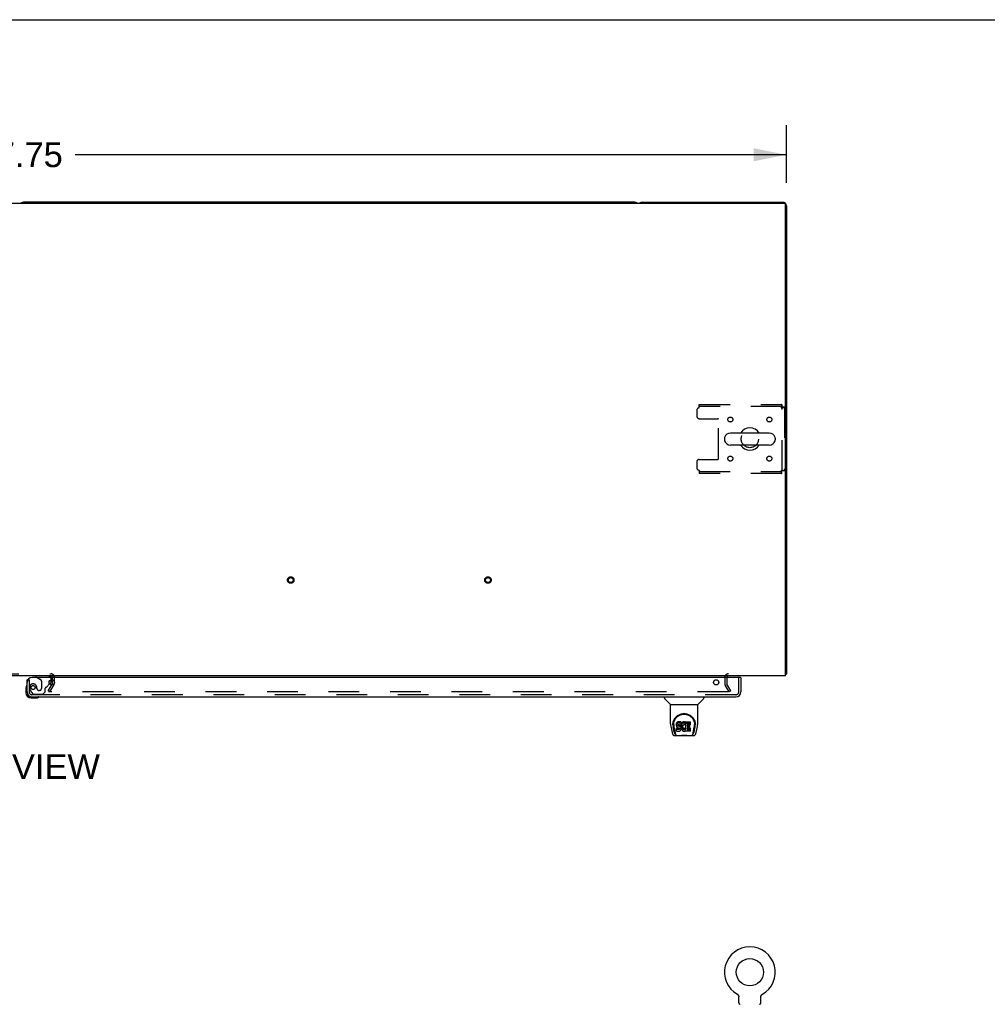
# Model space of a CAD drawing. Header units: inches. Extents: x 0 to 283, y 0 to 183.
# Tile 59 of 63: x 96 to 145, y 133 to 183. Entities that reach past the tile are written whole.
import ezdxf

# ---------------------------------------------------------------- set-up
doc = ezdxf.new("R2010")
doc.units = ezdxf.units.IN
doc.header["$LTSCALE"] = 15.583333
doc.header["$MEASUREMENT"] = 0
doc.linetypes.add('HIDDEN', pattern=[0.2, 0.1, -0.1])
doc.layers.get('0').update_dxf_attribs({"linetype": 'CONTINUOUS'})
for name, color, linetype in [('DEFAULT_2', 8, 'HIDDEN'), ('DIMENSIONS', 7, 'CONTINUOUS'), ('RIGHTHAND_DOOR_ASSEMBLY', 7, 'CONTINUOUS')]:
    doc.layers.add(name, color=color, linetype=linetype)
doc.styles.get("Standard").update_dxf_attribs({"font": 'arial.ttf'})
doc.dimstyles.new('DIMSTYLE_1', dxfattribs={"dimtxt": 1.25, "dimasz": 1.666667, "dimexe": 0.09, "dimexo": 0.07, "dimgap": 0.0375, "dimtad": 0, "dimtih": 1, "dimtoh": 1, "dimzin": 4, "dimdsep": 46, "dimtxsty": 'Standard', "dimblk": '_FILLED', "dimblk1": '_FILLED', "dimblk2": '_FILLED', "dimcen": 0.09, "dimadec": 3, "dimazin": 1, "dimtfac": 1, "dimtdec": 3, "dimtofl": 0, "dimtmove": 0, "dimatfit": 3, "dimldrblk": '_FILLED', "dimfxl": 0, "dimtolj": 1, "dimtzin": 4, "dimarcsym": 0})

# ---------------------------------------------------------------- blocks, each defined once
blk = doc.blocks.new('_FILLED')
at = {"color": 0, "linetype": 'ByBlock'}
blk.add_solid([(0, 0), (-1, 0.2), (-1, -0.2)], dxfattribs=at)
blk = doc.blocks.new('*D1')
at = {"layer": 'DIMENSIONS', "color": 2, "linetype": 'Continuous'}
for p, q in [((57.194, 175.062), (57.194, 177.989)), ((134.944, 175.062), (134.944, 177.989)), ((57.194, 176.489), (93.259, 176.489)), ((134.944, 176.489), (98.878, 176.489))]:
    blk.add_line(p, q, dxfattribs=at)
at = {"layer": 'DIMENSIONS', "color": 2, "linetype": 'Continuous', "xscale": 1.6666666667, "yscale": 1.6666666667, "zscale": 1.6666666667, "rotation": 180}
blk.add_blockref('_FILLED', (57.194, 176.489), dxfattribs=at)
at = {"layer": 'DIMENSIONS', "color": 2, "linetype": 'Continuous', "xscale": 1.6666666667, "yscale": 1.6666666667, "zscale": 1.6666666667}
blk.add_blockref('_FILLED', (134.944, 176.489), dxfattribs=at)
at = {"layer": 'DIMENSIONS', "color": 2, "linetype": 'Continuous', "insert": (96.069, 177.114), "char_height": 1.25, "width": 4.36803, "attachment_point": 2, "line_spacing_factor": 0.9}
blk.add_mtext('77.75', dxfattribs=at)

msp = doc.modelspace()

# ---------------------------------------------------------------- linework, layer by layer
at = {"color": 7, "linetype": 'Continuous'}
for p, q in [((0, 183.333), (283.333, 183.333)), ((127.255, 174.084), (96.258, 174.084)), ((134.077, 162.39), (132.102, 162.39)), ((131.802, 162.128), (131.802, 162.04)), ((134.077, 161.778), (132.102, 161.778)), ((134.377, 162.128), (134.377, 162.04)), ((134.892, 150.188), (134.944, 150.188)), ((134.903, 150.156), (134.892, 150.165)), ((132.454, 133.95), (132.454, 133.95)), ((132.454, 133.95), (132.459, 133.948)), ((132.455, 133.95), (132.457, 133.949)), ((132.459, 133.948), (132.463, 133.945)), ((132.463, 133.945), (132.467, 133.942)), ((132.467, 133.942), (132.471, 133.939)), ((132.471, 133.939), (132.475, 133.936)), ((132.475, 133.936), (132.479, 133.933)), ((132.479, 133.933), (132.483, 133.929)), ((132.483, 133.929), (132.486, 133.926)), ((132.486, 133.926), (132.49, 133.922)), ((132.49, 133.922), (132.493, 133.918)), ((132.493, 133.918), (132.496, 133.914)), ((132.496, 133.914), (132.499, 133.91)), ((132.499, 133.91), (132.502, 133.906)), ((132.502, 133.906), (132.505, 133.902)), ((132.505, 133.902), (132.508, 133.897)), ((132.508, 133.897), (132.51, 133.893)), ((132.51, 133.893), (132.512, 133.888)), ((132.512, 133.888), (132.515, 133.884)), ((132.515, 133.884), (132.517, 133.879)), ((132.517, 133.879), (132.518, 133.874)), ((132.518, 133.874), (132.52, 133.87)), ((132.52, 133.87), (132.522, 133.865)), ((132.521, 133.865), (132.523, 133.86)), ((132.523, 133.86), (132.524, 133.855)), ((132.524, 133.855), (132.525, 133.85)), ((132.525, 133.85), (132.526, 133.845)), ((132.527, 133.511), (132.527, 133.825)), ((133.652, 133.83), (133.652, 133.835)), ((133.652, 133.825), (133.652, 133.83)), ((133.652, 133.511), (133.652, 133.825)), ((133.653, 133.845), (133.654, 133.85)), ((133.653, 133.84), (133.653, 133.845)), ((133.654, 133.85), (133.655, 133.855)), ((133.655, 133.855), (133.656, 133.86)), ((133.656, 133.86), (133.658, 133.865)), ((133.658, 133.865), (133.659, 133.87)), ((133.659, 133.87), (133.661, 133.874)), ((133.661, 133.874), (133.662, 133.879)), ((133.662, 133.879), (133.664, 133.884)), ((133.664, 133.884), (133.667, 133.888)), ((133.667, 133.888), (133.669, 133.893)), ((133.669, 133.893), (133.671, 133.897)), ((133.671, 133.897), (133.674, 133.902)), ((133.674, 133.902), (133.677, 133.906)), ((133.677, 133.906), (133.68, 133.91)), ((133.68, 133.91), (133.683, 133.914)), ((133.683, 133.914), (133.686, 133.918)), ((133.686, 133.918), (133.689, 133.922)), ((133.689, 133.922), (133.693, 133.926)), ((133.693, 133.926), (133.696, 133.929)), ((133.696, 133.929), (133.7, 133.933)), ((133.7, 133.933), (133.704, 133.936)), ((133.704, 133.936), (133.708, 133.939)), ((133.708, 133.939), (133.712, 133.942)), ((133.712, 133.942), (133.716, 133.945)), ((133.716, 133.945), (133.72, 133.948)), ((133.716, 133.945), (133.717, 133.946)), ((133.72, 133.948), (133.725, 133.95)), ((133.722, 133.949), (133.724, 133.95))]:
    msp.add_line(p, q, dxfattribs=at)
at = {"color": 3, "linetype": 'Continuous'}
for p, q in [((57.306, 174.032), (134.832, 174.032)), ((127.633, 174.084), (134.755, 174.084)), ((134.892, 150.084), (134.892, 173.972)), ((134.944, 173.895), (134.944, 150.188)), ((134.892, 150.084), (57.246, 150.084)), ((97.715, 150.032), (97.715, 150.005)), ((97.715, 149.886), (97.715, 149.68))]:
    msp.add_line(p, q, dxfattribs=at)
for points in [[(134.927, 150.171), (134.929, 150.173), (134.932, 150.174), (134.934, 150.175), (134.937, 150.177), (134.939, 150.179), (134.94, 150.18), (134.942, 150.182), (134.943, 150.184), (134.943, 150.185), (134.943, 150.187), (134.944, 150.188)], [(134.903, 150.156), (134.905, 150.158), (134.907, 150.16), (134.909, 150.162), (134.912, 150.163), (134.915, 150.165), (134.918, 150.167), (134.921, 150.168), (134.927, 150.171)]]:
    msp.add_lwpolyline(points, dxfattribs=at)
at = {"color": 7, "linetype": 'Continuous'}
for points in [[(132.526, 133.845), (132.526, 133.84), (132.527, 133.835), (132.527, 133.83), (132.527, 133.825)], [(133.652, 133.83), (133.652, 133.835), (133.653, 133.84)]]:
    msp.add_lwpolyline(points, dxfattribs=at)
msp.add_circle((133.09, 135.07), 0.688, dxfattribs=at)
for centre, radius, start, end in [((96.258, 173.895), 0.189, 90, 133.4203), ((127.255, 173.895), 0.189, 46.5797, 90), ((133.09, 162.084), 0.562, 32.9567, 147.0433), ((131.946, 162.128), 0.144, 164.3697, 180), ((132.102, 162.084), 0.306, 90, 164.3697), ((134.077, 162.084), 0.306, 15.6303, 90), ((134.233, 162.128), 0.144, 0, 15.6303), ((131.946, 162.04), 0.144, 180, 195.6303), ((132.102, 162.084), 0.306, 195.6303, 270), ((133.09, 162.084), 0.562, 212.956, 327.044), ((134.077, 162.084), 0.306, 270, 344.3697), ((134.233, 162.04), 0.144, 344.3697, 360), ((133.09, 135.07), 1.288, 299.5053, 240.4947), ((132.596, 133.511), 0.069, 180, 265), ((133.583, 133.511), 0.069, 275, 360)]:
    msp.add_arc(centre, radius, start, end, dxfattribs=at)
at = {"color": 3, "linetype": 'Continuous'}
for centre, radius, start, end in [((127.633, 173.895), 0.189, 90, 133.513), ((134.755, 173.895), 0.189, 0, 90), ((134.832, 173.972), 0.06, 0, 90), ((132.008, 149.999), 0.085, 90, 175.9511), ((134.755, 150.273), 0.189, 316.4873, 321.7194)]:
    msp.add_arc(centre, radius, start, end, dxfattribs=at)
at = {"layer": 'DEFAULT_2', "color": 8, "linetype": 'HIDDEN'}
for p, q in [((130.527, 163.834), (134.706, 163.834)), ((130.527, 163.667), (130.527, 163.834)), ((134.706, 163.73), (130.527, 163.73)), ((134.673, 163.667), (134.687, 163.672)), ((134.706, 163.834), (134.706, 163.73)), ((134.84, 163.7), (134.736, 163.7)), ((134.736, 160.468), (134.736, 163.7)), ((134.84, 163.7), (134.84, 160.468)), ((130.402, 163.542), (130.402, 163.24)), ((130.527, 163.115), (131.472, 163.115)), ((131.502, 161.083), (131.502, 163.085)), ((130.402, 160.928), (130.402, 160.626)), ((130.527, 161.053), (131.472, 161.053)), ((130.527, 160.501), (130.527, 160.334)), ((130.527, 160.438), (134.706, 160.438)), ((134.706, 160.334), (130.527, 160.334)), ((134.673, 160.501), (134.677, 160.487)), ((134.706, 160.334), (134.706, 160.438)), ((134.84, 160.468), (134.736, 160.468)), ((94.473, 150.188), (97.665, 150.188)), ((97.715, 149.886), (97.714, 149.68)), ((97.715, 150.005), (97.715, 149.886)), ((97.819, 150.034), (97.819, 149.68)), ((131.819, 149.999), (131.819, 149.68)), ((131.923, 149.999), (131.923, 149.68)), ((97.514, 149.323), (97.71, 149.663)), ((97.604, 149.271), (97.514, 149.323)), ((131.987, 149.271), (97.537, 149.271)), ((97.604, 149.271), (97.8, 149.611)), ((132.033, 149.271), (131.837, 149.611)), ((132.123, 149.323), (131.927, 149.663)), ((132.123, 149.323), (132.033, 149.271)), ((132.454, 133.95), (132.454, 133.95)), ((132.462, 133.946), (132.463, 133.945)), ((133.725, 133.95), (133.725, 133.95))]:
    msp.add_line(p, q, dxfattribs=at)
for points in [[(134.706, 163.834), (134.703, 163.833), (134.701, 163.83), (134.698, 163.825), (134.696, 163.817), (134.694, 163.808), (134.691, 163.797), (134.689, 163.785), (134.687, 163.771), (134.684, 163.756), (134.682, 163.739), (134.68, 163.722), (134.677, 163.704), (134.675, 163.686), (134.673, 163.667)], [(134.706, 163.73), (134.703, 163.729), (134.701, 163.728), (134.698, 163.726), (134.696, 163.724), (134.694, 163.72), (134.691, 163.716), (134.689, 163.711), (134.687, 163.706), (134.684, 163.7), (134.682, 163.694), (134.68, 163.688), (134.677, 163.681), (134.673, 163.667)], [(134.673, 163.667), (134.691, 163.669), (134.71, 163.672), (134.728, 163.674), (134.745, 163.676), (134.761, 163.679), (134.777, 163.681), (134.791, 163.683), (134.803, 163.686), (134.814, 163.688), (134.823, 163.69), (134.83, 163.693), (134.835, 163.695), (134.838, 163.698), (134.84, 163.7)], [(134.687, 163.672), (134.693, 163.674), (134.7, 163.676), (134.706, 163.679), (134.712, 163.681), (134.717, 163.683), (134.722, 163.686), (134.726, 163.688), (134.729, 163.69), (134.732, 163.693), (134.734, 163.695), (134.735, 163.698), (134.736, 163.7)], [(134.84, 160.468), (134.838, 160.47), (134.835, 160.473), (134.83, 160.475), (134.823, 160.477), (134.814, 160.48), (134.803, 160.482), (134.791, 160.484), (134.777, 160.487), (134.761, 160.489), (134.745, 160.491), (134.728, 160.494), (134.71, 160.496), (134.691, 160.499), (134.673, 160.501)], [(134.736, 160.468), (134.735, 160.47), (134.734, 160.473), (134.732, 160.475), (134.729, 160.477), (134.726, 160.48), (134.722, 160.482), (134.717, 160.484), (134.712, 160.487), (134.706, 160.489), (134.7, 160.491), (134.693, 160.494), (134.687, 160.496), (134.673, 160.501)], [(134.673, 160.501), (134.675, 160.482), (134.677, 160.464), (134.68, 160.446), (134.682, 160.428), (134.684, 160.412), (134.687, 160.397), (134.689, 160.383), (134.691, 160.37), (134.694, 160.359), (134.696, 160.35), (134.698, 160.343), (134.701, 160.338), (134.703, 160.335), (134.706, 160.334)], [(134.677, 160.487), (134.68, 160.48), (134.682, 160.474), (134.684, 160.467), (134.687, 160.462), (134.689, 160.456), (134.691, 160.452), (134.694, 160.448), (134.696, 160.444), (134.698, 160.441), (134.701, 160.439), (134.703, 160.438), (134.706, 160.438)], [(132.007, 149.289), (132.007, 149.287), (132.007, 149.285), (132.006, 149.283), (132.005, 149.281), (132.004, 149.28), (132.003, 149.278), (132.001, 149.277), (132, 149.275), (131.998, 149.274), (131.996, 149.273), (131.994, 149.272), (131.991, 149.272), (131.989, 149.271), (131.987, 149.271)], [(132.005, 149.296), (132.006, 149.295), (132.006, 149.293), (132.007, 149.291), (132.007, 149.289), (132.007, 149.289)]]:
    msp.add_lwpolyline(points, dxfattribs=at)
for centre, radius in [((132.1, 163.073), 0.125), ((134.079, 163.073), 0.125), ((133.09, 162.084), 0.438), ((132.1, 161.094), 0.125), ((134.079, 161.094), 0.125), ((109.812, 154.938), 0.164), ((109.812, 154.938), 0.124), ((119.812, 154.938), 0.164), ((119.812, 154.938), 0.124)]:
    msp.add_circle(centre, radius, dxfattribs=at)
for centre, radius, start, end in [((130.527, 163.542), 0.125, 90, 180), ((130.527, 163.24), 0.125, 180, 270), ((131.472, 163.085), 0.03, 0, 90), ((130.527, 160.928), 0.125, 90, 180), ((131.472, 161.083), 0.03, 270, 360), ((130.527, 160.626), 0.125, 180, 270), ((97.665, 150.034), 0.154, 0, 90), ((132.008, 149.999), 0.189, 90, 180), ((97.665, 150.034), 0.05, 0, 90), ((97.682, 149.68), 0.033, 330, 360), ((97.682, 149.68), 0.137, 330, 360), ((131.956, 149.68), 0.137, 180, 210), ((132.008, 149.999), 0.085, 175.9511, 180), ((131.956, 149.68), 0.033, 180, 210), ((132.596, 133.511), 0.069, 265, 270), ((133.583, 133.511), 0.069, 270, 275)]:
    msp.add_arc(centre, radius, start, end, dxfattribs=at)
at = {"layer": 'RIGHTHAND_DOOR_ASSEMBLY', "color": 7, "linetype": 'Continuous'}
for p, q in [((96.477, 149.88), (96.444, 149.88)), ((96.886, 150.084), (96.886, 150.045)), ((96.886, 150.045), (96.955, 150.005)), ((97.586, 149.677), (97.643, 149.734)), ((97.673, 149.804), (97.673, 149.886)), ((132.611, 150.005), (132.631, 150.005)), ((96.384, 149.485), (96.384, 149.229)), ((96.43, 149.621), (96.429, 149.614)), ((96.444, 149.272), (96.444, 149.229)), ((96.647, 148.966), (96.903, 148.966)), ((96.941, 148.969), (96.903, 148.966)), ((97.032, 149.011), (97.038, 149.013)), ((128.752, 149.026), (128.752, 148.963)), ((129.061, 148.638), (128.764, 148.936)), ((130.451, 148.638), (130.748, 148.936)), ((130.76, 149.026), (130.76, 148.963)), ((129.067, 148.632), (130.445, 148.632)), ((129.067, 147.66), (129.067, 148.632)), ((130.445, 147.661), (130.445, 148.632)), ((129.192, 147.692), (129.191, 147.628)), ((129.377, 147.687), (129.372, 147.664)), ((129.386, 147.71), (129.377, 147.687)), ((129.377, 147.62), (129.377, 147.687)), ((129.4, 147.729), (129.386, 147.71)), ((129.386, 147.643), (129.386, 147.71)), ((129.408, 147.737), (129.4, 147.729)), ((129.4, 147.663), (129.4, 147.729)), ((129.418, 147.744), (129.408, 147.737)), ((129.408, 147.671), (129.408, 147.737)), ((129.44, 147.754), (129.418, 147.744)), ((129.418, 147.677), (129.418, 147.744)), ((129.44, 147.687), (129.418, 147.677)), ((129.463, 147.761), (129.44, 147.754)), ((129.44, 147.687), (129.44, 147.754)), ((129.463, 147.694), (129.44, 147.687)), ((129.603, 147.761), (129.463, 147.761)), ((129.463, 147.694), (129.463, 147.761)), ((129.603, 147.694), (129.463, 147.694)), ((129.604, 147.718), (129.603, 147.761)), ((129.603, 147.694), (129.603, 147.761)), ((129.604, 147.651), (129.603, 147.694)), ((129.604, 147.651), (129.604, 147.718)), ((129.636, 147.68), (129.625, 147.661)), ((129.649, 147.699), (129.636, 147.68)), ((129.636, 147.614), (129.636, 147.68)), ((129.664, 147.715), (129.649, 147.699)), ((129.649, 147.632), (129.649, 147.699)), ((129.68, 147.731), (129.664, 147.715)), ((129.664, 147.649), (129.664, 147.715)), ((129.698, 147.744), (129.68, 147.731)), ((129.68, 147.664), (129.68, 147.731)), ((129.719, 147.752), (129.698, 147.744)), ((129.698, 147.677), (129.698, 147.744)), ((129.719, 147.686), (129.698, 147.677)), ((129.741, 147.757), (129.719, 147.752)), ((129.719, 147.686), (129.719, 147.752)), ((129.741, 147.69), (129.719, 147.686)), ((129.763, 147.759), (129.741, 147.757)), ((129.741, 147.69), (129.741, 147.757)), ((129.763, 147.693), (129.741, 147.69)), ((129.763, 147.759), (129.785, 147.759)), ((129.763, 147.693), (129.763, 147.759)), ((129.785, 147.692), (129.763, 147.693)), ((129.796, 147.757), (129.785, 147.759)), ((129.785, 147.692), (129.785, 147.759)), ((129.796, 147.691), (129.785, 147.692)), ((129.807, 147.754), (129.796, 147.757)), ((129.796, 147.691), (129.796, 147.757)), ((129.807, 147.687), (129.796, 147.691)), ((129.826, 147.742), (129.807, 147.754)), ((129.807, 147.687), (129.807, 147.754)), ((129.826, 147.675), (129.807, 147.687)), ((129.826, 147.742), (129.826, 147.675)), ((129.827, 147.738), (129.827, 147.675)), ((129.836, 147.759), (130.073, 147.759)), ((129.836, 147.367), (129.836, 147.759)), ((129.836, 147.692), (130.073, 147.692)), ((130.077, 147.613), (130.077, 147.754)), ((130.32, 147.692), (130.321, 147.628)), ((129.082, 147.517), (129.147, 147.212)), ((129.185, 147.606), (129.185, 147.605)), ((129.254, 147.24), (129.202, 147.51)), ((129.229, 147.618), (129.229, 147.595)), ((129.238, 147.497), (129.296, 147.205)), ((129.372, 147.664), (129.37, 147.64)), ((129.37, 147.573), (129.37, 147.64)), ((129.372, 147.597), (129.37, 147.573)), ((129.37, 147.573), (129.371, 147.549)), ((129.371, 147.549), (129.375, 147.526)), ((129.372, 147.597), (129.372, 147.664)), ((129.377, 147.62), (129.372, 147.597)), ((129.372, 147.288), (129.372, 147.429)), ((129.375, 147.526), (129.383, 147.504)), ((129.386, 147.643), (129.377, 147.62)), ((129.436, 147.434), (129.377, 147.434)), ((129.377, 147.367), (129.377, 147.434)), ((129.436, 147.367), (129.377, 147.367)), ((129.377, 147.283), (129.521, 147.283)), ((129.383, 147.504), (129.396, 147.483)), ((129.4, 147.663), (129.386, 147.643)), ((129.396, 147.483), (129.412, 147.466)), ((129.408, 147.671), (129.4, 147.663)), ((129.418, 147.677), (129.408, 147.671)), ((129.412, 147.466), (129.432, 147.453)), ((129.432, 147.453), (129.443, 147.449)), ((129.497, 147.435), (129.436, 147.434)), ((129.436, 147.367), (129.436, 147.434)), ((129.497, 147.368), (129.436, 147.367)), ((129.441, 147.562), (129.442, 147.577)), ((129.442, 147.554), (129.441, 147.562)), ((129.442, 147.577), (129.444, 147.592)), ((129.442, 147.554), (129.442, 147.577)), ((129.444, 147.547), (129.442, 147.554)), ((129.443, 147.449), (129.455, 147.447)), ((129.444, 147.592), (129.447, 147.598)), ((129.444, 147.547), (129.444, 147.592)), ((129.448, 147.541), (129.444, 147.547)), ((129.447, 147.598), (129.453, 147.603)), ((129.448, 147.541), (129.448, 147.6)), ((129.455, 147.536), (129.448, 147.541)), ((129.453, 147.603), (129.467, 147.608)), ((129.455, 147.603), (129.454, 147.604)), ((129.469, 147.599), (129.455, 147.603)), ((129.455, 147.536), (129.455, 147.603)), ((129.469, 147.532), (129.455, 147.536)), ((129.455, 147.447), (129.502, 147.446)), ((129.467, 147.608), (129.482, 147.609)), ((129.493, 147.6), (129.469, 147.599)), ((129.469, 147.532), (129.469, 147.599)), ((129.493, 147.533), (129.469, 147.532)), ((129.482, 147.609), (129.595, 147.609)), ((129.517, 147.599), (129.493, 147.6)), ((129.493, 147.533), (129.493, 147.6)), ((129.517, 147.532), (129.493, 147.533)), ((129.512, 147.436), (129.497, 147.435)), ((129.497, 147.368), (129.497, 147.435)), ((129.512, 147.369), (129.497, 147.368)), ((129.502, 147.446), (129.51, 147.446)), ((129.51, 147.446), (129.517, 147.443)), ((129.519, 147.439), (129.512, 147.436)), ((129.512, 147.369), (129.512, 147.436)), ((129.519, 147.372), (129.512, 147.369)), ((129.54, 147.594), (129.517, 147.599)), ((129.517, 147.532), (129.517, 147.599)), ((129.54, 147.527), (129.517, 147.532)), ((129.517, 147.443), (129.523, 147.439)), ((129.52, 147.441), (129.519, 147.439)), ((129.519, 147.372), (129.519, 147.439)), ((129.524, 147.378), (129.519, 147.372)), ((129.521, 147.283), (129.533, 147.284)), ((129.523, 147.439), (129.528, 147.433)), ((129.524, 147.378), (129.524, 147.437)), ((129.533, 147.39), (129.524, 147.378)), ((129.528, 147.433), (129.534, 147.419)), ((129.533, 147.39), (129.533, 147.421)), ((129.536, 147.397), (129.533, 147.39)), ((129.533, 147.284), (129.544, 147.288)), ((129.534, 147.419), (129.537, 147.404)), ((129.536, 147.397), (129.536, 147.409)), ((129.537, 147.404), (129.536, 147.397)), ((129.551, 147.589), (129.54, 147.594)), ((129.54, 147.527), (129.54, 147.594)), ((129.551, 147.522), (129.54, 147.527)), ((129.544, 147.288), (129.564, 147.302)), ((129.561, 147.582), (129.551, 147.589)), ((129.551, 147.522), (129.551, 147.589)), ((129.561, 147.515), (129.551, 147.522)), ((129.578, 147.565), (129.561, 147.582)), ((129.561, 147.515), (129.561, 147.582)), ((129.578, 147.498), (129.561, 147.515)), ((129.564, 147.302), (129.581, 147.319)), ((129.592, 147.545), (129.578, 147.565)), ((129.578, 147.498), (129.578, 147.565)), ((129.592, 147.478), (129.578, 147.498)), ((129.581, 147.319), (129.588, 147.329)), ((129.588, 147.329), (129.593, 147.34)), ((129.601, 147.523), (129.592, 147.545)), ((129.592, 147.478), (129.592, 147.545)), ((129.601, 147.456), (129.592, 147.478)), ((129.593, 147.34), (129.602, 147.362)), ((129.595, 147.609), (129.6, 147.609)), ((129.6, 147.609), (129.602, 147.615)), ((129.602, 147.519), (129.601, 147.523)), ((129.601, 147.456), (129.601, 147.523)), ((129.607, 147.433), (129.601, 147.456)), ((129.602, 147.615), (129.603, 147.628)), ((129.607, 147.597), (129.602, 147.553)), ((129.602, 147.486), (129.602, 147.553)), ((129.607, 147.53), (129.602, 147.486)), ((129.602, 147.486), (129.603, 147.464)), ((129.602, 147.362), (129.608, 147.385)), ((129.603, 147.628), (129.604, 147.651)), ((129.603, 147.464), (129.606, 147.441)), ((129.606, 147.441), (129.611, 147.42)), ((129.611, 147.619), (129.607, 147.597)), ((129.607, 147.53), (129.607, 147.597)), ((129.611, 147.552), (129.607, 147.53)), ((129.61, 147.409), (129.607, 147.433)), ((129.608, 147.385), (129.61, 147.409)), ((129.61, 147.409), (129.61, 147.424)), ((129.617, 147.64), (129.611, 147.619)), ((129.611, 147.552), (129.611, 147.619)), ((129.617, 147.573), (129.611, 147.552)), ((129.611, 147.42), (129.618, 147.398)), ((129.625, 147.661), (129.617, 147.64)), ((129.617, 147.573), (129.617, 147.64)), ((129.625, 147.594), (129.617, 147.573)), ((129.618, 147.398), (129.639, 147.359)), ((129.625, 147.594), (129.625, 147.661)), ((129.636, 147.614), (129.625, 147.594)), ((129.649, 147.632), (129.636, 147.614)), ((129.639, 147.359), (129.652, 147.341)), ((129.664, 147.649), (129.649, 147.632)), ((129.652, 147.341), (129.666, 147.324)), ((129.68, 147.664), (129.664, 147.649)), ((129.666, 147.324), (129.683, 147.309)), ((129.672, 147.501), (129.671, 147.474)), ((129.671, 147.474), (129.673, 147.461)), ((129.675, 147.528), (129.672, 147.501)), ((129.673, 147.461), (129.673, 147.501)), ((129.673, 147.461), (129.676, 147.448)), ((129.679, 147.541), (129.675, 147.528)), ((129.675, 147.521), (129.676, 147.515)), ((129.676, 147.515), (129.686, 147.49)), ((129.676, 147.448), (129.676, 147.515)), ((129.676, 147.448), (129.686, 147.424)), ((129.685, 147.553), (129.679, 147.541)), ((129.698, 147.677), (129.68, 147.664)), ((129.683, 147.309), (129.7, 147.295)), ((129.699, 147.576), (129.685, 147.553)), ((129.686, 147.49), (129.699, 147.467)), ((129.686, 147.424), (129.686, 147.49)), ((129.686, 147.424), (129.699, 147.4)), ((129.707, 147.586), (129.699, 147.576)), ((129.699, 147.467), (129.708, 147.457)), ((129.699, 147.4), (129.699, 147.467)), ((129.699, 147.4), (129.708, 147.39)), ((129.7, 147.295), (129.71, 147.29)), ((129.718, 147.594), (129.707, 147.586)), ((129.708, 147.457), (129.718, 147.448)), ((129.708, 147.39), (129.708, 147.457)), ((129.708, 147.39), (129.718, 147.382)), ((129.71, 147.29), (129.721, 147.287)), ((129.743, 147.604), (129.718, 147.594)), ((129.718, 147.448), (129.729, 147.441)), ((129.718, 147.382), (129.718, 147.448)), ((129.718, 147.382), (129.729, 147.374)), ((129.721, 147.287), (129.743, 147.281)), ((129.729, 147.441), (129.742, 147.436)), ((129.729, 147.374), (129.729, 147.441)), ((129.729, 147.374), (129.742, 147.369)), ((129.742, 147.436), (129.755, 147.434)), ((129.742, 147.369), (129.742, 147.436)), ((129.742, 147.369), (129.755, 147.367)), ((129.756, 147.608), (129.743, 147.604)), ((129.743, 147.281), (129.765, 147.278)), ((129.755, 147.434), (129.768, 147.433)), ((129.755, 147.367), (129.755, 147.434)), ((129.755, 147.367), (129.768, 147.367)), ((129.769, 147.607), (129.756, 147.608)), ((129.765, 147.278), (129.787, 147.282)), ((129.768, 147.433), (129.781, 147.435)), ((129.768, 147.367), (129.768, 147.433)), ((129.768, 147.367), (129.781, 147.368)), ((129.782, 147.604), (129.769, 147.607)), ((129.781, 147.435), (129.794, 147.439)), ((129.781, 147.368), (129.781, 147.435)), ((129.781, 147.368), (129.794, 147.373)), ((129.795, 147.599), (129.782, 147.604)), ((129.787, 147.282), (129.808, 147.288)), ((129.794, 147.439), (129.806, 147.445)), ((129.794, 147.373), (129.794, 147.439)), ((129.794, 147.373), (129.806, 147.378)), ((129.827, 147.67), (129.801, 147.602)), ((129.806, 147.445), (129.817, 147.452)), ((129.806, 147.378), (129.806, 147.445)), ((129.806, 147.378), (129.817, 147.385)), ((129.808, 147.288), (129.827, 147.3)), ((129.817, 147.452), (129.817, 147.385)), ((129.824, 147.451), (129.836, 147.434)), ((129.824, 147.384), (129.836, 147.367)), ((129.838, 147.3), (129.827, 147.3)), ((129.827, 147.3), (129.827, 147.3)), ((129.838, 147.287), (129.838, 147.3)), ((130.073, 147.283), (129.842, 147.283)), ((129.906, 147.604), (129.906, 147.537)), ((129.907, 147.446), (129.907, 147.368)), ((130.073, 147.609), (129.91, 147.609)), ((129.91, 147.599), (130.042, 147.599)), ((129.91, 147.532), (130.042, 147.532)), ((130.042, 147.45), (129.912, 147.45)), ((129.912, 147.431), (130.073, 147.431)), ((129.912, 147.364), (130.073, 147.364)), ((130.046, 147.455), (130.046, 147.595)), ((130.078, 147.287), (130.078, 147.426)), ((130.216, 147.205), (130.273, 147.494)), ((130.258, 147.24), (130.31, 147.51)), ((130.273, 147.494), (130.274, 147.498)), ((130.327, 147.605), (130.327, 147.606)), ((130.365, 147.212), (130.43, 147.517)), ((129.271, 147.057), (130.241, 147.057)), ((129.306, 147.136), (129.313, 147.136)), ((129.312, 147.14), (129.315, 147.131)), ((129.315, 147.13), (129.315, 147.131)), ((129.358, 147.057), (129.352, 147.057)), ((129.358, 147.057), (129.356, 147.057)), ((130.156, 147.057), (130.154, 147.057)), ((130.197, 147.131), (130.2, 147.14)), ((130.197, 147.13), (130.197, 147.131)), ((130.199, 147.136), (130.206, 147.136))]:
    msp.add_line(p, q, dxfattribs=at)
at = {"layer": 'RIGHTHAND_DOOR_ASSEMBLY', "color": 3, "linetype": 'Continuous'}
for p, q in [((96.444, 149.272), (96.444, 149.88)), ((132.611, 150.005), (96.694, 150.005)), ((132.631, 150.005), (132.631, 149.272)), ((96.69, 149.026), (132.385, 149.026))]:
    msp.add_line(p, q, dxfattribs=at)
at = {"layer": 'RIGHTHAND_DOOR_ASSEMBLY', "color": 8, "linetype": 'HIDDEN'}
for p, q in [((96.548, 149.88), (96.477, 149.88)), ((96.548, 149.88), (96.548, 149.272)), ((97.516, 150.084), (96.886, 150.084)), ((96.955, 150.005), (97.124, 149.907)), ((97.174, 149.82), (97.174, 149.441)), ((97.424, 149.514), (97.586, 149.677)), ((97.673, 149.886), (97.673, 149.927)), ((132.527, 149.272), (132.527, 150.005)), ((96.622, 149.329), (96.723, 149.184)), ((96.945, 149.441), (96.945, 149.43)), ((97.076, 149.343), (97.043, 149.343)), ((97.24, 149.151), (97.366, 149.277)), ((97.366, 149.277), (97.366, 149.456)), ((132.385, 149.13), (96.69, 149.13)), ((96.788, 149.151), (97.24, 149.151))]:
    msp.add_line(p, q, dxfattribs=at)
at = {"layer": 'RIGHTHAND_DOOR_ASSEMBLY', "color": 7, "linetype": 'Continuous'}
for points in [[(129.185, 147.618), (129.188, 147.66), (129.195, 147.709), (129.205, 147.756), (129.22, 147.8), (129.237, 147.842), (129.256, 147.882), (129.279, 147.919), (129.304, 147.954), (129.331, 147.986), (129.36, 148.017), (129.392, 148.045), (129.426, 148.071), (129.461, 148.094), (129.499, 148.115), (129.539, 148.133), (129.58, 148.148), (129.623, 148.16), (129.667, 148.169), (129.711, 148.174), (129.756, 148.176), (129.801, 148.174), (129.846, 148.169), (129.89, 148.16), (129.933, 148.148), (129.974, 148.133), (130.014, 148.115), (130.051, 148.094), (130.087, 148.07), (130.121, 148.045), (130.152, 148.016), (130.181, 147.986), (130.209, 147.953), (130.233, 147.918), (130.256, 147.881), (130.276, 147.842), (130.293, 147.8), (130.307, 147.755), (130.317, 147.708), (130.324, 147.659), (130.327, 147.618)], [(129.229, 147.618), (129.229, 147.638), (129.231, 147.663), (129.234, 147.687), (129.237, 147.711), (129.242, 147.734), (129.248, 147.757), (129.254, 147.78), (129.262, 147.802), (129.271, 147.824), (129.28, 147.845), (129.29, 147.865), (129.301, 147.885), (129.313, 147.903), (129.325, 147.922), (129.338, 147.939), (129.351, 147.955), (129.365, 147.971), (129.379, 147.986), (129.393, 148), (129.408, 148.014), (129.423, 148.027), (129.438, 148.039), (129.453, 148.05), (129.469, 148.06), (129.485, 148.07), (129.501, 148.079), (129.516, 148.088), (129.532, 148.096), (129.548, 148.103), (129.564, 148.109), (129.58, 148.115), (129.596, 148.12), (129.612, 148.125), (129.628, 148.13), (129.644, 148.133), (129.66, 148.137), (129.676, 148.139), (129.692, 148.141), (129.708, 148.143), (129.723, 148.144), (129.739, 148.145), (129.755, 148.145), (129.771, 148.145), (129.787, 148.144), (129.803, 148.143), (129.819, 148.142), (129.835, 148.139), (129.851, 148.137), (129.867, 148.134), (129.883, 148.13), (129.899, 148.126), (129.915, 148.121), (129.931, 148.116), (129.947, 148.11), (129.963, 148.103), (129.979, 148.096), (129.995, 148.088), (130.011, 148.08), (130.027, 148.071), (130.042, 148.061), (130.058, 148.05), (130.073, 148.039), (130.088, 148.027), (130.103, 148.015), (130.118, 148.001), (130.133, 147.987), (130.147, 147.972), (130.161, 147.956), (130.174, 147.939), (130.187, 147.922), (130.199, 147.904), (130.211, 147.885), (130.222, 147.865), (130.232, 147.845), (130.241, 147.824), (130.25, 147.803), (130.257, 147.78), (130.264, 147.758), (130.27, 147.735), (130.275, 147.711), (130.278, 147.687), (130.281, 147.663), (130.283, 147.639), (130.283, 147.618)], [(129.067, 147.66), (129.068, 147.628), (129.071, 147.588), (129.076, 147.548), (129.082, 147.517)], [(129.147, 147.212), (129.15, 147.199), (129.155, 147.18), (129.16, 147.164), (129.165, 147.149), (129.171, 147.135), (129.177, 147.123), (129.183, 147.111), (129.19, 147.101), (129.199, 147.091), (129.208, 147.082), (129.218, 147.074), (129.229, 147.068), (129.242, 147.062), (129.255, 147.059), (129.268, 147.057), (129.271, 147.057)], [(129.185, 147.606), (129.185, 147.61), (129.185, 147.618)], [(129.229, 147.595), (129.229, 147.579), (129.231, 147.551), (129.234, 147.523), (129.238, 147.497)], [(129.296, 147.205), (129.298, 147.193), (129.301, 147.179), (129.304, 147.166), (129.308, 147.153), (129.312, 147.14)], [(129.377, 147.434), (129.376, 147.434), (129.376, 147.434), (129.376, 147.433), (129.375, 147.433), (129.375, 147.433), (129.374, 147.433), (129.374, 147.433), (129.374, 147.432), (129.373, 147.432), (129.373, 147.431), (129.373, 147.431), (129.373, 147.43), (129.372, 147.43), (129.372, 147.429)], [(129.377, 147.367), (129.376, 147.367), (129.376, 147.367), (129.376, 147.367), (129.375, 147.366), (129.375, 147.366), (129.374, 147.366), (129.374, 147.366), (129.374, 147.365), (129.373, 147.365), (129.373, 147.365), (129.373, 147.364), (129.373, 147.364), (129.372, 147.363), (129.372, 147.362)], [(130.2, 147.14), (130.204, 147.153), (130.208, 147.166), (130.211, 147.179), (130.214, 147.193), (130.216, 147.205)], [(130.241, 147.057), (130.243, 147.057), (130.257, 147.059), (130.27, 147.062), (130.282, 147.067), (130.294, 147.074), (130.304, 147.082), (130.313, 147.091), (130.321, 147.1), (130.329, 147.111), (130.335, 147.122), (130.341, 147.135), (130.347, 147.148), (130.352, 147.163), (130.357, 147.18), (130.362, 147.199), (130.365, 147.212)], [(130.274, 147.498), (130.274, 147.501), (130.275, 147.504), (130.276, 147.507), (130.276, 147.51), (130.277, 147.513), (130.277, 147.517), (130.278, 147.52), (130.278, 147.524), (130.279, 147.527), (130.279, 147.531), (130.279, 147.535), (130.28, 147.538), (130.28, 147.542), (130.281, 147.547), (130.281, 147.551), (130.281, 147.555), (130.282, 147.559), (130.282, 147.564), (130.282, 147.568), (130.282, 147.573), (130.283, 147.578), (130.283, 147.583), (130.283, 147.588), (130.283, 147.593), (130.283, 147.618)], [(130.327, 147.618), (130.327, 147.611), (130.327, 147.606)], [(130.43, 147.517), (130.436, 147.547), (130.441, 147.587), (130.444, 147.627), (130.445, 147.661)], [(129.315, 147.13), (129.321, 147.117), (129.327, 147.105), (129.333, 147.094), (129.34, 147.085), (129.347, 147.077), (129.355, 147.07), (129.364, 147.064), (129.374, 147.06), (129.384, 147.058), (129.392, 147.057)], [(129.473, 147.057), (129.493, 147.058), (129.515, 147.059), (129.539, 147.062), (129.563, 147.064), (129.589, 147.067), (129.616, 147.07), (129.643, 147.073), (129.671, 147.075), (129.7, 147.077), (129.729, 147.078), (129.759, 147.078), (129.788, 147.078), (129.817, 147.077), (129.845, 147.075), (129.873, 147.072), (129.9, 147.07), (129.926, 147.067), (129.952, 147.064), (129.975, 147.061), (129.998, 147.059), (130.019, 147.058), (130.039, 147.057)], [(129.473, 147.057), (129.495, 147.058), (129.521, 147.06), (129.549, 147.062), (129.606, 147.068)], [(129.606, 147.068), (129.635, 147.071), (129.664, 147.073), (129.695, 147.075), (129.725, 147.076), (129.756, 147.076), (129.786, 147.076), (129.816, 147.075), (129.847, 147.073), (129.876, 147.071), (129.906, 147.068), (129.963, 147.062)], [(129.963, 147.062), (129.99, 147.06), (130.017, 147.058), (130.039, 147.057)], [(130.12, 147.057), (130.128, 147.058), (130.138, 147.06), (130.148, 147.064), (130.157, 147.07), (130.165, 147.077), (130.172, 147.085), (130.179, 147.094), (130.185, 147.105), (130.191, 147.117), (130.197, 147.13)]]:
    msp.add_lwpolyline(points, dxfattribs=at)
at = {"layer": 'RIGHTHAND_DOOR_ASSEMBLY', "color": 3, "linetype": 'Continuous'}
for centre in [(97.694, 149.755), (131.381, 149.755)]:
    msp.add_circle(centre, 0.133, dxfattribs=at)
at = {"layer": 'RIGHTHAND_DOOR_ASSEMBLY', "color": 8, "linetype": 'HIDDEN'}
msp.add_circle((96.748, 149.493), 0.101, dxfattribs=at)
at = {"layer": 'RIGHTHAND_DOOR_ASSEMBLY', "color": 3, "linetype": 'Continuous'}
for centre, radius, start, end in [((96.694, 149.755), 0.25, 90, 180), ((96.69, 149.272), 0.246, 180, 270), ((132.385, 149.272), 0.246, 270, 360)]:
    msp.add_arc(centre, radius, start, end, dxfattribs=at)
at = {"layer": 'RIGHTHAND_DOOR_ASSEMBLY', "color": 8, "linetype": 'HIDDEN'}
for centre, radius, start, end in [((96.748, 149.493), 0.187, 17.8482, 196.8439), ((97.074, 149.82), 0.1, 0, 59.908), ((97.516, 149.927), 0.157, 0, 90), ((96.69, 149.272), 0.142, 180, 270), ((96.938, 149.55), 0.386, 196.8439, 215.1), ((96.788, 149.23), 0.079, 215.1, 270), ((96.552, 149.43), 0.393, 1.6599, 17.9298), ((97.043, 149.441), 0.098, 180, 270), ((97.076, 149.441), 0.098, 270, 360), ((97.405, 149.456), 0.039, 111.6096, 180), ((97.353, 149.585), 0.1, 291.6096, 315), ((132.385, 149.272), 0.142, 270, 360)]:
    msp.add_arc(centre, radius, start, end, dxfattribs=at)
at = {"layer": 'RIGHTHAND_DOOR_ASSEMBLY', "color": 7, "linetype": 'Continuous'}
for centre, radius, start, end in [((97.573, 149.804), 0.1, 315, 360), ((96.634, 149.485), 0.25, 149.1101, 180), ((96.647, 149.229), 0.263, 180, 270), ((96.432, 149.606), 0.015, 96.3796, 149.1101), ((96.429, 149.606), 0.015, 0, 83.6204), ((96.647, 149.229), 0.203, 180, 270), ((96.903, 149.216), 0.25, 270, 300.8899), ((97.024, 149.011), 0.015, 6.3796, 90), ((97.024, 149.014), 0.015, 300.8899, 353.6204), ((128.791, 148.963), 0.0394, 180, 225), ((130.721, 148.963), 0.0394, 315, 360), ((129.075, 148.652), 0.0197, 225, 262.5), ((130.437, 148.652), 0.0197, 277.5, 315)]:
    msp.add_arc(centre, radius, start, end, dxfattribs=at)
for centre, major_axis, ratio, start_param, end_param in [((129.756, 147.618), (0, 0.565), 0.999848, 1.137008, 1.76365), ((129.823, 147.738), (0, 0.00448), 1, -1.566905, -0.665444), ((130.073, 147.754), (0, 0.00448), 1, -1.570796, 0), ((130.073, 147.688), (0, 0.00448), 1, -1.570796, 0), ((129.756, 147.618), (0, 0.565), 0.999848, 4.519536, 5.145564), ((129.312, 147.49), (0.007, 0.354), 0.213027, -3.923008, -3.13761), ((129.377, 147.288), (0.00483, 0), 1, -3.141593, -1.570796), ((129.797, 147.603), (0, 0.00448), 1, -3.557718, -1.937287), ((129.82, 147.449), (0, 0.00448), 1, 0, 0.651783), ((129.82, 147.382), (0, 0.00448), 1, 0, 0.651783), ((129.82, 147.449), (0.00448, 0), 1, 0.594971, 1.570796), ((129.82, 147.382), (0.00448, 0), 1, 0.594971, 1.570796), ((129.823, 147.672), (0.00448, 0), 1, 0.003842, 0.905353), ((129.842, 147.287), (0, 0.00448), 1, -4.712389, -3.141593), ((129.91, 147.604), (0, 0.00448), 1, 0, 1.570796), ((129.91, 147.604), (0, 0.00448), 1, -4.318348, -3.643774), ((129.91, 147.537), (0, 0.00448), 1, -4.712389, -3.141593), ((129.912, 147.446), (0, 0.00448), 1, 0, 1.570796), ((129.912, 147.435), (0, 0.00448), 1, -4.712389, -3.141593), ((129.912, 147.368), (0, 0.00448), 1, -4.712389, -3.141593), ((129.91, 147.604), (0.00448, 0), 1, -2.072978, -1.570796), ((130.042, 147.595), (0, 0.00448), 1, -1.570796, 0), ((130.042, 147.528), (0, 0.00448), 1, -1.570796, 0), ((130.042, 147.455), (0, 0.00448), 1, -3.141593, -1.570796), ((130.073, 147.613), (0, 0.00448), 1, -3.141593, -1.570796), ((130.073, 147.426), (0, 0.00448), 1, -1.570796, 0), ((130.073, 147.359), (0, 0.00448), 1, -1.570796, 0), ((130.073, 147.287), (0, 0.00448), 1, -3.141593, -1.570796), ((130.2, 147.49), (-0.007, 0.354), 0.213027, -3.145575, -2.360177)]:
    msp.add_ellipse(centre, major_axis=major_axis, ratio=ratio, start_param=start_param, end_param=end_param, dxfattribs=at)

# ---------------------------------------------------------------- texts
at = {"layer": 'DIMENSIONS', "color": 2, "linetype": 'Continuous', "insert": (95.87, 146.115), "char_height": 1.25, "width": 8.51766, "attachment_point": 2, "line_spacing_factor": 0.9}
msp.add_mtext('TOP VIEW', dxfattribs=at)

# ---------------------------------------------------------------- dimensions: what is measured, and where the dimension line sits
at = {"layer": 'DIMENSIONS', "color": 2, "linetype": 'Continuous'}
dim = msp.add_linear_dim(base=(57.194, 176.489), p1=(134.944, 178.059), p2=(57.194, 178.059), angle=180, dimstyle='DIMSTYLE_1', dxfattribs=at)
dim.commit()
dim.dimension.update_dxf_attribs({"geometry": '*D1', "text_midpoint": (96.073, 176.473), "dimtype": 160})

doc.saveas('drawing.dxf')
